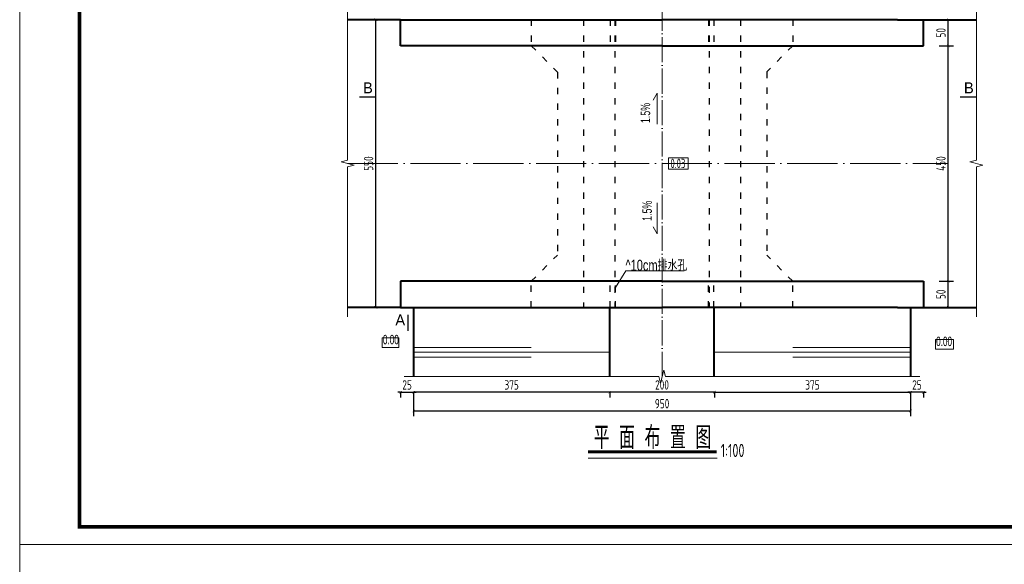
# Model space of a CAD drawing. Header units: inches. Extents: x 97745 to 142261, y 62673 to 100665.
# Tile 81 of 148: x 103708 to 105590, y 94883 to 95923. Entities that reach past the tile are written whole.
import ezdxf
from ezdxf.enums import TextEntityAlignment as Align

# ---------------------------------------------------------------- set-up
doc = ezdxf.new("R2010")
doc.units = ezdxf.units.IN
doc.header["$MEASUREMENT"] = 0
for name, pattern in [('ACAD_ISO03W100', [30, 12, -18]), ('ACAD_ISO04W100', [30, 24, -3, 0, -3]), ('DASHED', [0.75, 0.5, -0.25])]:
    doc.linetypes.add(name, pattern=pattern)
doc.layers.get('0').update_dxf_attribs({"lineweight": 15})
for name, color, linetype, lineweight in [('00、2粗实线', 1, 'Continuous', 40), ('00、4细实线', 4, 'Continuous', 18), ('00、5虚线', 2, 'DASHED', 18), ('BM1', 7, 'Continuous', 15), ('中心线', 3, 'ACAD_ISO04W100', 18), ('文字', 7, 'Continuous', 20), ('细实线', 4, 'Continuous', 15), ('细线', 7, 'Continuous', 25), ('虚线', 2, 'ACAD_ISO03W100', 25)]:
    doc.layers.add(name, color=color, linetype=linetype, lineweight=lineweight)
doc.layers.add('dim', color=4, linetype='Continuous')
doc.styles.add('03、he-e', font='hztxt_e.shx', dxfattribs={"width": 0.65, "bigfont": 'hztxt.shx'})
doc.styles.add('HZE', font='hztxt_e.shx', dxfattribs={"width": 0.75, "bigfont": 'hztxt.shx'})
doc.styles.add('HZTXT', font='tssdeng.shx', dxfattribs={"width": 0.75, "bigfont": 'hztxt.shx'})
doc.styles.get("Standard").update_dxf_attribs({"font": 'hztxt_e.shx', "width": 0.7, "bigfont": 'hztxt.shx'})
doc.styles.add('三级钢', font='tssdeng.shx', dxfattribs={"width": 0.7, "height": 30, "bigfont": 'hztxt.shx'})
doc.dimstyles.new('3', dxfattribs={"dimtxt": 25, "dimasz": 12, "dimexe": 10, "dimexo": 30, "dimgap": 5, "dimtad": 1, "dimdec": 0, "dimzin": 0, "dimdsep": 46, "dimtxsty": 'HZTXT', "dimblk": 'ARCHTICK', "dimcen": 0, "dimclrt": 7, "dimazin": 2, "dimtfac": 1, "dimtdec": 0, "dimtix": 1, "dimtmove": 2, "dimatfit": 3, "dimfxl": 250, "dimtolj": 1, "dimtzin": 0, "dimarcsym": 0})

# ---------------------------------------------------------------- blocks, each defined once
blk = doc.blocks.new('_ArchTick')
at = {"color": 0, "linetype": 'ByBlock', "const_width": 0.15}
blk.add_lwpolyline([(-0.5, -0.5), (0.5, 0.5)], dxfattribs=at)
blk = doc.blocks.new('*D873')
at = {"color": 0, "lineweight": -2}
for p, q in [((105035.8, 95211.3), (104835.8, 95211.3)), ((104835.8, 95211.2), (104835.8, 95201.3)), ((105035.8, 95211.2), (105035.8, 95201.3))]:
    blk.add_line(p, q, dxfattribs=at)
at = {"color": 0, "lineweight": -2, "xscale": 5, "yscale": 5, "zscale": 5, "rotation": 180}
blk.add_blockref('_ArchTick', (104835.8, 95211.3), dxfattribs=at)
at = {"color": 0, "lineweight": -2, "xscale": 5, "yscale": 5, "zscale": 5}
blk.add_blockref('_ArchTick', (105035.8, 95211.3), dxfattribs=at)
at = {"color": 7, "insert": (104935.8, 95225.3), "char_height": 18, "attachment_point": 5, "style": 'HZTXT'}
blk.add_mtext('\\A1;200', dxfattribs=at)
blk = doc.blocks.new('*D874')
at = {"color": 0, "lineweight": -2}
for p, q in [((104835.8, 95211.3), (104460.9, 95211.3)), ((104460.9, 95211.2), (104460.9, 95201.3)), ((104835.8, 95211.2), (104835.8, 95201.3))]:
    blk.add_line(p, q, dxfattribs=at)
at = {"color": 0, "lineweight": -2, "xscale": 5, "yscale": 5, "zscale": 5, "rotation": 180}
blk.add_blockref('_ArchTick', (104460.9, 95211.3), dxfattribs=at)
at = {"color": 0, "lineweight": -2, "xscale": 5, "yscale": 5, "zscale": 5}
blk.add_blockref('_ArchTick', (104835.8, 95211.3), dxfattribs=at)
at = {"color": 7, "insert": (104648.3, 95225.3), "char_height": 18, "attachment_point": 5, "style": 'HZTXT'}
blk.add_mtext('\\A1;375', dxfattribs=at)
blk = doc.blocks.new('*D875')
at = {"color": 0, "lineweight": -2}
for p, q in [((104405.9, 95923), (104378.7, 95923)), ((104388.7, 95373.4), (104388.7, 95923)), ((104380.9, 95373.4), (104378.7, 95373.4))]:
    blk.add_line(p, q, dxfattribs=at)
at = {"color": 0, "lineweight": -2, "xscale": 5, "yscale": 5, "zscale": 5}
for p, rotation in [((104388.7, 95923), 90), ((104388.7, 95373.4), 270)]:
    blk.add_blockref('_ArchTick', p, dxfattribs=dict(at, rotation=rotation))
at = {"color": 7, "insert": (104374.7, 95648.2), "char_height": 18, "attachment_point": 5, "rotation": 90, "style": 'HZTXT'}
blk.add_mtext('\\A1;550', dxfattribs=at)
blk = doc.blocks.new('*D878')
at = {"color": 0, "lineweight": -2}
for p, q in [((105035.8, 95211.3), (105410.9, 95211.3)), ((105035.8, 95211.2), (105035.8, 95201.3)), ((105410.9, 95211.2), (105410.9, 95201.3))]:
    blk.add_line(p, q, dxfattribs=at)
at = {"color": 0, "lineweight": -2, "xscale": 5, "yscale": 5, "zscale": 5, "rotation": 180}
blk.add_blockref('_ArchTick', (105035.8, 95211.3), dxfattribs=at)
at = {"color": 0, "lineweight": -2, "xscale": 5, "yscale": 5, "zscale": 5}
blk.add_blockref('_ArchTick', (105410.9, 95211.3), dxfattribs=at)
at = {"color": 7, "insert": (105223.3, 95225.3), "char_height": 18, "attachment_point": 5, "style": 'HZTXT'}
blk.add_mtext('\\A1;375', dxfattribs=at)
blk = doc.blocks.new('*D879')
at = {"color": 0, "lineweight": -2}
for p, q in [((105465.9, 95423.4), (105493, 95423.4)), ((105483, 95373.4), (105483, 95423.4)), ((105465.9, 95373.4), (105493, 95373.4))]:
    blk.add_line(p, q, dxfattribs=at)
at = {"color": 0, "lineweight": -2, "xscale": 5, "yscale": 5, "zscale": 5}
for p, rotation in [((105483, 95423.4), 90), ((105483, 95373.4), 270)]:
    blk.add_blockref('_ArchTick', p, dxfattribs=dict(at, rotation=rotation))
at = {"color": 7, "insert": (105469, 95398.4), "char_height": 18, "attachment_point": 5, "rotation": 90, "style": 'HZTXT'}
blk.add_mtext('\\A1;50', dxfattribs=at)
blk = doc.blocks.new('*D880')
at = {"color": 0, "lineweight": -2}
for p, q in [((105465.9, 95873), (105493, 95873)), ((105483, 95423.4), (105483, 95873)), ((105490.9, 95423.4), (105493, 95423.4))]:
    blk.add_line(p, q, dxfattribs=at)
at = {"color": 0, "lineweight": -2, "xscale": 5, "yscale": 5, "zscale": 5}
for p, rotation in [((105483, 95873), 90), ((105483, 95423.4), 270)]:
    blk.add_blockref('_ArchTick', p, dxfattribs=dict(at, rotation=rotation))
at = {"color": 7, "insert": (105469, 95648.2), "char_height": 18, "attachment_point": 5, "rotation": 90, "style": 'HZTXT'}
blk.add_mtext('\\A1;450', dxfattribs=at)
blk = doc.blocks.new('*D881')
at = {"color": 0, "lineweight": -2}
for p, q in [((105465.9, 95923), (105493, 95923)), ((105483, 95873), (105483, 95923)), ((105465.9, 95873), (105493, 95873))]:
    blk.add_line(p, q, dxfattribs=at)
at = {"color": 0, "lineweight": -2, "xscale": 5, "yscale": 5, "zscale": 5}
for p, rotation in [((105483, 95923), 90), ((105483, 95873), 270)]:
    blk.add_blockref('_ArchTick', p, dxfattribs=dict(at, rotation=rotation))
at = {"color": 7, "insert": (105469, 95898), "char_height": 18, "attachment_point": 5, "rotation": 90, "style": 'HZTXT'}
blk.add_mtext('\\A1;50', dxfattribs=at)
blk = doc.blocks.new('*D882')
at = {"color": 0, "lineweight": -2}
for p, q in [((104435.9, 95211.3), (104430.9, 95211.3)), ((104435.9, 95211.3), (104460.9, 95211.3)), ((104435.9, 95211.2), (104435.9, 95201.3)), ((104460.9, 95211.3), (104465.9, 95211.3)), ((104460.9, 95211.2), (104460.9, 95201.3))]:
    blk.add_line(p, q, dxfattribs=at)
at = {"color": 0, "lineweight": -2, "xscale": 5, "yscale": 5, "zscale": 5}
blk.add_blockref('_ArchTick', (104435.9, 95211.3), dxfattribs=at)
at = {"color": 0, "lineweight": -2, "xscale": 5, "yscale": 5, "zscale": 5, "rotation": 180}
blk.add_blockref('_ArchTick', (104460.9, 95211.3), dxfattribs=at)
at = {"color": 7, "insert": (104448.4, 95225.3), "char_height": 18, "attachment_point": 5, "style": 'HZTXT'}
blk.add_mtext('\\A1;25', dxfattribs=at)
blk = doc.blocks.new('*D883')
at = {"color": 0, "lineweight": -2}
for p, q in [((105410.7, 95211.3), (105405.7, 95211.3)), ((105435.7, 95211.3), (105410.7, 95211.3)), ((105410.7, 95211.2), (105410.7, 95201.3)), ((105435.7, 95211.3), (105440.7, 95211.3)), ((105435.7, 95211.2), (105435.7, 95201.3))]:
    blk.add_line(p, q, dxfattribs=at)
at = {"color": 0, "lineweight": -2, "xscale": 5, "yscale": 5, "zscale": 5}
blk.add_blockref('_ArchTick', (105410.7, 95211.3), dxfattribs=at)
at = {"color": 0, "lineweight": -2, "xscale": 5, "yscale": 5, "zscale": 5, "rotation": 180}
blk.add_blockref('_ArchTick', (105435.7, 95211.3), dxfattribs=at)
at = {"color": 7, "insert": (105423.2, 95225.3), "char_height": 18, "attachment_point": 5, "style": 'HZTXT'}
blk.add_mtext('\\A1;25', dxfattribs=at)
blk = doc.blocks.new('*D897')
at = {"color": 0, "lineweight": -2}
for p, q in [((104460.9, 95211.2), (104460.9, 95165.5)), ((105410.9, 95211.2), (105410.9, 95165.5)), ((104460.9, 95175.5), (105410.9, 95175.5))]:
    blk.add_line(p, q, dxfattribs=at)
at = {"color": 0, "lineweight": -2, "xscale": 5, "yscale": 5, "zscale": 5, "rotation": 180}
blk.add_blockref('_ArchTick', (104460.9, 95175.5), dxfattribs=at)
at = {"color": 0, "lineweight": -2, "xscale": 5, "yscale": 5, "zscale": 5}
blk.add_blockref('_ArchTick', (105410.9, 95175.5), dxfattribs=at)
at = {"color": 7, "insert": (104935.9, 95189.5), "char_height": 18, "attachment_point": 5, "style": 'HZTXT'}
blk.add_mtext('\\A1;950', dxfattribs=at)

msp = doc.modelspace()

# ---------------------------------------------------------------- linework, layer by layer
for p, q in [((104919.034, 95769.084), (104926.763, 95782.472)), ((104926.763, 95782.472), (104926.763, 95723.513))]:
    msp.add_line(p, q)
at = {"ltscale": 5}
msp.add_line((105041.073, 95085.515), (104794.463, 95085.515), dxfattribs=at)
at = {"const_width": 2.52}
for points in [[(104357.219, 95775.522), (104388.719, 95775.522)], [(105536.919, 95775.522), (105505.419, 95775.522)], [(104450.347, 95328.233), (104450.347, 95359.733)]]:
    msp.add_lwpolyline(points, dxfattribs=at)
msp.add_lwpolyline([(104985.93, 95659.145), (104948.046, 95659.145), (104948.046, 95637.293), (104985.93, 95637.293)], close=True)
msp.add_lwpolyline([(104919.034, 95527.354), (104926.763, 95513.966), (104926.763, 95572.925)])
at = {"layer": '00、2粗实线', "ltscale": 2}
for p, q in [((104435.864, 95922.989), (104334.6, 95922.989)), ((104435.864, 95872.989), (104435.864, 95922.989)), ((104435.864, 95922.989), (104935.76, 95922.989)), ((105385.76, 95922.989), (104935.76, 95922.989)), ((105385.76, 95922.989), (105435.864, 95922.989)), ((105435.864, 95872.989), (105435.864, 95922.989)), ((105435.864, 95922.989), (105536.919, 95922.989)), ((104935.76, 95872.989), (104435.864, 95872.989)), ((104935.76, 95872.989), (105435.864, 95872.989)), ((104435.864, 95423.449), (104435.864, 95373.449)), ((104934.878, 95423.449), (104435.864, 95423.449)), ((104936.642, 95423.449), (105435.864, 95423.449)), ((105435.864, 95423.449), (105435.864, 95373.449)), ((104435.864, 95373.449), (104334.6, 95373.449)), ((104435.864, 95373.449), (104934.878, 95373.449)), ((104460.864, 95373.449), (104460.864, 95241.155)), ((104835.76, 95241.155), (104835.76, 95373.449)), ((105385.76, 95373.449), (104936.642, 95373.449)), ((105035.76, 95241.155), (105035.76, 95373.449)), ((105385.76, 95373.449), (105435.864, 95373.449)), ((105410.864, 95373.449), (105410.864, 95241.155)), ((105435.656, 95373.449), (105536.919, 95373.449))]:
    msp.add_line(p, q, dxfattribs=at)
at = {"layer": '00、4细实线'}
for points in [[(104334.6, 95355.449), (104334.6, 95641.969), (104347.1, 95645.094), (104322.1, 95651.344), (104334.6, 95654.469), (104334.6, 95940.989)], [(105536.919, 95355.449), (105536.919, 95641.969), (105549.419, 95645.094), (105524.419, 95651.344), (105536.919, 95654.469), (105536.919, 95940.989)], [(104400.901, 95296.967), (104400.901, 95315.467), (104432.644, 95315.467), (104432.644, 95296.967), (104400.901, 95296.967)], [(105458.56, 95293.558), (105458.56, 95312.058), (105492.797, 95312.058), (105492.797, 95293.558), (105458.56, 95293.558)], [(105428.864, 95241.155), (104942.114, 95241.155), (104938.989, 95253.655), (104932.739, 95228.655), (104929.614, 95241.155), (104442.864, 95241.155)]]:
    msp.add_lwpolyline(points, dxfattribs=at)
at = {"layer": '00、5虚线', "ltscale": 50}
for p in [(104485.76, 95922.989), (105385.76, 95922.989)]:
    msp.add_line(p, (104935.76, 95922.989), dxfattribs=at)
at = {"layer": 'BM1'}
for points, const_width in [([(103708.27, 96952.132), (106581.324, 96952.132), (106581.324, 94920.46), (103708.27, 94920.46), (103708.27, 96952.132)], 0.677), ([(103708.27, 94920.46), (107951.098, 94920.46), (107951.098, 91920.157), (103708.27, 91920.157), (103708.27, 94920.46)], 1)]:
    msp.add_lwpolyline(points, dxfattribs=dict(at, const_width=const_width))
for points in [[(103708.27, 96952.132), (106581.324, 96952.132), (106581.324, 94920.46), (103708.27, 94920.46)], [(103708.27, 94920.46), (107951.098, 94920.46), (107951.098, 91920.157), (103708.27, 91920.157)]]:
    msp.add_lwpolyline(points, close=True, dxfattribs=at)
at = {"layer": 'BM1', "color": 0, "linetype": 'Continuous', "const_width": 6.771}
msp.add_lwpolyline([(103821.926, 94954.315), (103821.926, 96897.756), (106547.47, 96897.756), (106547.47, 94954.315)], close=True, dxfattribs=at)
at = {"layer": '中心线', "ltscale": 2}
msp.add_line((104935.76, 95240.74), (104935.76, 96055.656), dxfattribs=at)
at = {"layer": '中心线', "ltscale": 4}
msp.add_line((104334.6, 95648.219), (105483.008, 95648.219), dxfattribs=at)
at = {"layer": '文字', "ltscale": 2}
for q in [(104846.633, 95411.262), (104978.198, 95443.426)]:
    msp.add_line((104866.3, 95443.426), q, dxfattribs=at)
at = {"layer": '细实线'}
for p, q in [((104460.864, 95296.924), (104685.812, 95296.924)), ((104460.864, 95287.726), (104835.76, 95287.726)), ((105410.864, 95287.726), (105035.76, 95287.726)), ((105410.864, 95296.924), (105185.812, 95296.924)), ((104460.864, 95278.242), (104685.812, 95278.242)), ((105410.864, 95278.242), (105185.812, 95278.242))]:
    msp.add_line(p, q, dxfattribs=at)
at = {"layer": '细线', "ltscale": 5, "const_width": 5.76}
msp.add_lwpolyline([(104794.463, 95097.407), (105040.486, 95097.407)], dxfattribs=at)
at = {"layer": '虚线'}
for p, q in [((104685.864, 95922.989), (104685.864, 95872.989)), ((104785.864, 95922.989), (104785.864, 95373.449)), ((104836.633, 95922.989), (104836.633, 95872.989)), ((104845.864, 95922.989), (104845.864, 95373.449)), ((104846.633, 95922.989), (104846.633, 95872.989)), ((105024.886, 95922.989), (105024.886, 95872.989)), ((105025.864, 95922.989), (105025.864, 95373.449)), ((105034.886, 95922.989), (105034.886, 95872.989)), ((105085.864, 95922.989), (105085.864, 95373.449)), ((105185.656, 95922.989), (105185.656, 95872.989)), ((104685.864, 95872.989), (104735.864, 95822.989)), ((105185.656, 95872.989), (105135.834, 95823.166)), ((104735.864, 95822.989), (104735.864, 95473.449)), ((105135.834, 95823.166), (105135.834, 95473.271)), ((104685.864, 95423.449), (104735.864, 95473.449)), ((105185.656, 95423.449), (105135.834, 95473.271)), ((104685.864, 95373.449), (104685.864, 95423.449)), ((104836.633, 95373.449), (104836.633, 95423.449)), ((104846.633, 95373.449), (104846.633, 95423.449)), ((105024.886, 95373.449), (105024.886, 95423.449)), ((105034.886, 95373.449), (105034.886, 95423.449)), ((105185.656, 95373.449), (105185.656, 95423.449))]:
    msp.add_line(p, q, dxfattribs=at)

# ---------------------------------------------------------------- texts
at = {"style": '03、he-e'}
for p in [(104364.111, 95792.834), (105513.02, 95792.834)]:
    msp.add_text('B', height=21, dxfattribs=at).set_placement(p, align=Align.MIDDLE_LEFT)
msp.add_text('A', height=21, dxfattribs=at).set_placement((104435.329, 95338.95), align=Align.CENTER)
at = {"ltscale": 5, "style": '三级钢', "width": 0.7}
msp.add_text('平 面 布 置 图', height=43.2, dxfattribs=at).set_placement((104917.474, 95102.972), align=Align.CENTER)
msp.add_text('1:100', height=25.2, dxfattribs=at).set_placement((105048.032, 95087.495))
at = {"layer": 'dim', "color": 3, "width": 0.7}
for p in [(104918.49, 95725.548), (104921.694, 95538.688)]:
    msp.add_text('1.5%', height=18, rotation=90, dxfattribs=at).set_placement(p, align=Align.BOTTOM_LEFT)
at = {"layer": 'dim', "color": 3, "style": '03、he-e', "width": 0.65}
for p in [(104402.148, 95297.538), (105459.806, 95294.13)]:
    msp.add_text('0.00', height=18, dxfattribs=at).set_placement(p, align=Align.BOTTOM_LEFT)
at = {"layer": '文字', "ltscale": 2, "style": 'HZE', "width": 0.75}
msp.add_text('^ 10cm排水孔', height=21, dxfattribs=at).set_placement((104865.917, 95443.43))
at = {"layer": '细实线', "ltscale": 2, "style": 'HZTXT', "width": 0.7}
msp.add_text('0.03', height=18, dxfattribs=at).set_placement((104951.93, 95639.492))

# ---------------------------------------------------------------- dimensions: what is measured, and where the dimension line sits
for base, p1, p2, angle, picture, middle in [((104388.719, 95922.989), (104410.864, 95373.449), (104435.864, 95922.989), 90, '*D875', (104374.719, 95648.219)), ((105483.008, 95922.989), (105435.864, 95872.989), (105435.864, 95922.989), 90, '*D881', (105469.008, 95897.989)), ((105483.008, 95872.989), (105460.864, 95423.449), (105435.864, 95872.989), 90, '*D880', (105469.008, 95648.219)), ((105483.008, 95423.449), (105435.864, 95373.449), (105435.864, 95423.449), 90, '*D879', (105469.008, 95398.449)), ((104460.864, 95211.344), (104835.76, 95241.155), (104460.864, 95241.155), 180, '*D874', (104648.312, 95225.344)), ((104835.76, 95211.344), (105035.76, 95241.155), (104835.76, 95241.155), 180, '*D873', (104935.76, 95225.344)), ((105410.656, 95211.344), (105435.656, 95241.155), (105410.656, 95241.155), 180, '*D883', (105423.156, 95225.344))]:
    dim = msp.add_linear_dim(base=base, p1=p1, p2=p2, angle=angle, dimstyle='3', override={"dimtxt": 18, "dimasz": 5})
    dim.commit()
    dim.dimension.update_dxf_attribs({"geometry": picture, "text_midpoint": middle})
for base, p1, p2, picture, middle in [((104460.864, 95211.344), (104435.864, 95241.155), (104460.864, 95241.155), '*D882', (104448.364, 95225.344)), ((105410.864, 95175.463), (104460.864, 95241.155), (105410.864, 95241.155), '*D897', (104935.864, 95189.463)), ((105410.864, 95211.344), (105035.76, 95241.155), (105410.864, 95241.155), '*D878', (105223.312, 95225.344))]:
    dim = msp.add_linear_dim(base=base, p1=p1, p2=p2, dimstyle='3', override={"dimtxt": 18, "dimasz": 5})
    dim.commit()
    dim.dimension.update_dxf_attribs({"geometry": picture, "text_midpoint": middle})

doc.saveas('drawing.dxf')
